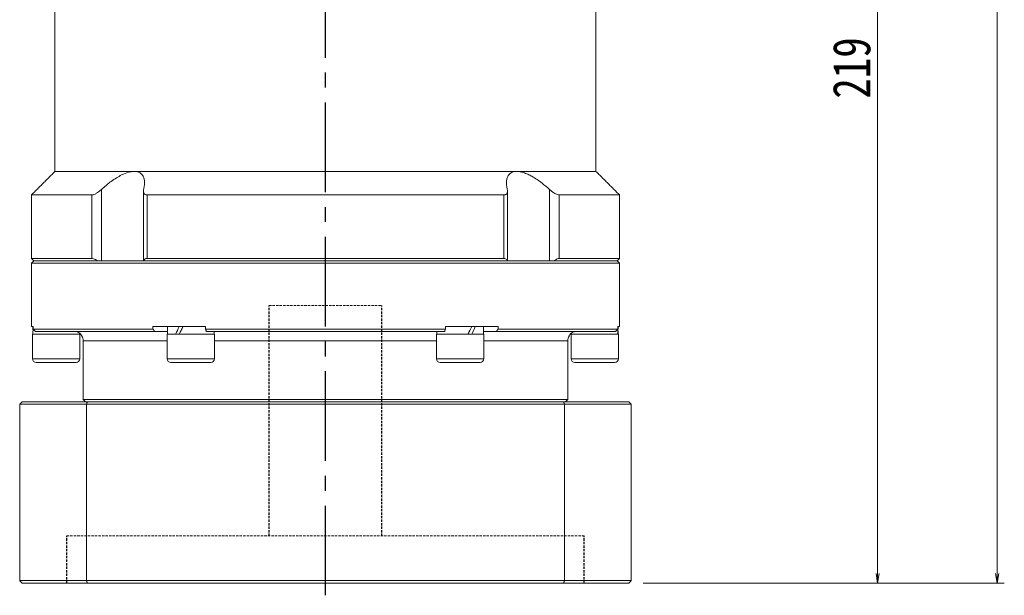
# Model space of a CAD drawing. Header units: millimetres. Extents: x -5 to 906, y 0 to 630.
# Tile 5 of 7: x 469 to 678, y 260 to 383. Entities that reach past the tile are written whole.
import ezdxf

# ---------------------------------------------------------------- set-up
doc = ezdxf.new("R2010")
doc.units = ezdxf.units.MM
doc.linetypes.add('CENTER2', pattern=[28.575, 19.05, -3.175, 3.175, -3.175])
doc.linetypes.add('DASHED', pattern=[0.75, 0.5, -0.25])
doc.layers.add('3中心线层', color=1, linetype='CENTER2')
doc.styles.add('宋体', font='SimSun.ttf', dxfattribs={"width": 0.8})
doc.dimstyles.new('A水平标注$0', dxfattribs={"dimtxt": 3.5, "dimasz": 2, "dimexe": 1.5, "dimexo": 3, "dimgap": 1.1, "dimtad": 1, "dimtoh": 1, "dimdec": 4, "dimdsep": 46, "dimtxsty": '宋体', "dimblk": 'OPEN', "dimcen": 3, "dimclrd": 3, "dimclre": 3, "dimclrt": 6, "dimadec": 0, "dimazin": 0, "dimtm": 1e-09, "dimtfac": 1, "dimtdec": 4, "dimtix": 1, "dimtmove": 0, "dimatfit": 3, "dimldrblk": 'OPEN', "dimfxl": 0, "dimlwd": 13, "dimlwe": 13, "dimarcsym": 0})

# ---------------------------------------------------------------- blocks, each defined once
blk = doc.blocks.new('_Open')
at = {"color": 0, "linetype": 'ByBlock', "lineweight": -2}
for p, q in [((-1, 0.17), (0, 0)), ((-1, -0.17), (0, 0)), ((0, 0), (-1, 0))]:
    blk.add_line(p, q, dxfattribs=at)
blk = doc.blocks.new('*D30')
at = {"color": 3, "lineweight": 13, "transparency": 16777216}
for p, q in [((605.57, 550.85), (677.86, 550.85)), ((676.36, 264.85), (676.36, 548.85)), ((601.07, 262.85), (677.86, 262.85))]:
    blk.add_line(p, q, dxfattribs=at)
at = {"layer": 'Defpoints', "color": 0, "transparency": 16777216}
for p in [(602.57, 550.85), (676.36, 550.85), (598.07, 262.85)]:
    blk.add_point(p, dxfattribs=at)
at = {"color": 3, "lineweight": 13, "transparency": 16777216, "xscale": 2, "yscale": 2, "zscale": 2}
for p, rotation in [((676.36, 550.85), 90), ((676.36, 262.85), 270)]:
    blk.add_blockref('_Open', p, dxfattribs=dict(at, rotation=rotation))
at = {"color": 6, "transparency": 16777216, "insert": (670.86, 406.85), "char_height": 8, "attachment_point": 5, "rotation": 90, "style": '宋体', "bg_fill": 3, "box_fill_scale": 1.1, "bg_fill_color": 256, "bg_fill_true_color": 13158600, "bg_fill_transparency": 0}
blk.add_mtext('288', dxfattribs=at)
blk = doc.blocks.new('*D31')
at = {"color": 3, "lineweight": 13, "transparency": 16777216}
for p, q in [((619.57, 481.85), (652.44, 481.85)), ((650.94, 479.85), (650.94, 264.85)), ((601.07, 262.85), (652.44, 262.85))]:
    blk.add_line(p, q, dxfattribs=at)
at = {"layer": 'Defpoints', "color": 0, "transparency": 16777216}
for p in [(616.57, 481.85), (598.07, 262.85), (650.94, 262.85)]:
    blk.add_point(p, dxfattribs=at)
at = {"color": 3, "lineweight": 13, "transparency": 16777216, "xscale": 2, "yscale": 2, "zscale": 2}
for p, rotation in [((650.94, 481.85), 90), ((650.94, 262.85), 270)]:
    blk.add_blockref('_Open', p, dxfattribs=dict(at, rotation=rotation))
at = {"color": 6, "transparency": 16777216, "insert": (645.44, 372.35), "char_height": 8, "attachment_point": 5, "rotation": 90, "style": '宋体', "bg_fill": 3, "box_fill_scale": 1.1, "bg_fill_color": 256, "bg_fill_true_color": 13158600, "bg_fill_transparency": 0}
blk.add_mtext('219', dxfattribs=at)

msp = doc.modelspace()

# ---------------------------------------------------------------- linework, layer by layer
at = {"color": 7, "linetype": 'Continuous', "lineweight": 15}
for p, q in [((492.91025, 350.35462), (476.06889, 350.35462)), ((574.22753, 350.35462), (492.91025, 350.35462)), ((591.06889, 350.35462), (574.22753, 350.35462)), ((483.88488, 345.35462), (471.06889, 345.35462)), ((483.88488, 345.35462), (483.88488, 331.85462)), ((485.92365, 331.35462), (485.92365, 346.50199)), ((571.48656, 345.35462), (495.65122, 345.35462)), ((495.65122, 331.85462), (495.65122, 345.35462)), ((571.48656, 345.35462), (571.48656, 331.85462)), ((581.21413, 346.50199), (581.21413, 331.35462)), ((596.06889, 345.35462), (583.25289, 345.35462)), ((583.25289, 331.85462), (583.25289, 345.35462)), ((483.88488, 331.85462), (471.06889, 331.85462)), ((471.06889, 330.85462), (533.56889, 330.85462)), ((533.56889, 331.35462), (471.56889, 331.35462)), ((471.56889, 331.35462), (485.10626, 331.35462)), ((494.89883, 331.35462), (572.23895, 331.35462)), ((571.48656, 331.85462), (495.65122, 331.85462)), ((595.56889, 331.35462), (533.56889, 331.35462)), ((533.56889, 330.85462), (596.06889, 330.85462)), ((582.03152, 331.35462), (595.56889, 331.35462)), ((596.06889, 331.85462), (583.25289, 331.85462)), ((471.06889, 317.35462), (471.40277, 317.35462)), ((471.40277, 316.85462), (471.40277, 317.35462)), ((496.8985, 316.85462), (471.40277, 316.85462)), ((471.89644, 316.35462), (497.22072, 316.35462)), ((496.8985, 317.35462), (496.8985, 316.85462)), ((496.8985, 317.35462), (508.07316, 317.35462)), ((497.22072, 316.35462), (500.00389, 316.35462)), ((508.07316, 316.85462), (508.07316, 317.35462)), ((559.06462, 316.85462), (508.07316, 316.85462)), ((508.24461, 316.35462), (558.89317, 316.35462)), ((510.25564, 316.35462), (510.44389, 316.35462)), ((556.69389, 316.35462), (556.88213, 316.35462)), ((559.06462, 317.35462), (559.06462, 316.85462)), ((559.06462, 317.35462), (570.23927, 317.35462)), ((567.13389, 316.35462), (569.91706, 316.35462)), ((569.91706, 316.35462), (595.24134, 316.35462)), ((570.23927, 316.85462), (570.23927, 317.35462)), ((595.735, 316.85462), (570.23927, 316.85462)), ((595.735, 317.35462), (595.735, 316.85462)), ((595.735, 317.35462), (596.06889, 317.35462)), ((476.31889, 315.75462), (471.31889, 315.75462)), ((481.31889, 315.75462), (476.31889, 315.75462)), ((482.06889, 314.35462), (499.94389, 314.35462)), ((509.27401, 315.75462), (499.94389, 315.75462)), ((509.94389, 315.75462), (509.27401, 315.75462)), ((509.94389, 314.35462), (557.19389, 314.35462)), ((567.19389, 315.75462), (557.19389, 315.75462)), ((567.19389, 314.35462), (585.06889, 314.35462)), ((595.81889, 315.75462), (585.81889, 315.75462)), ((476.31889, 310.50462), (471.31889, 310.50462)), ((472.06889, 309.75462), (476.31889, 309.75462)), ((481.31889, 310.50462), (476.31889, 310.50462)), ((476.31889, 309.75462), (480.56889, 309.75462)), ((509.27401, 310.50462), (499.94389, 310.50462)), ((500.69389, 309.75462), (508.6245, 309.75462)), ((508.6245, 309.75462), (509.19389, 309.75462)), ((509.94389, 310.50462), (509.27401, 310.50462)), ((567.19389, 310.50462), (557.19389, 310.50462)), ((557.94389, 309.75462), (566.44389, 309.75462)), ((595.81889, 310.50462), (585.81889, 310.50462)), ((586.56889, 309.75462), (595.06889, 309.75462)), ((585.06889, 301.85462), (482.06889, 301.85462)), ((468.56889, 300.85462), (482.76288, 300.85462)), ((468.56889, 300.85462), (468.56889, 263.35462)), ((482.9354, 301.35462), (469.06889, 301.35462)), ((482.76288, 300.85462), (584.37489, 300.85462)), ((482.76288, 263.35462), (482.76288, 300.85462)), ((584.20237, 301.35462), (482.9354, 301.35462)), ((584.37489, 300.85462), (584.37489, 263.35462)), ((482.76288, 263.35462), (468.56889, 263.35462)), ((469.06889, 262.85462), (482.9354, 262.85462)), ((584.37489, 263.35462), (482.76288, 263.35462)), ((482.9354, 262.85462), (584.20237, 262.85462))]:
    msp.add_line(p, q, dxfattribs=at)
at = {"color": 6, "linetype": 'DASHED', "lineweight": 15}
for p, q in [((521.56889, 321.85462), (545.56889, 321.85462)), ((478.56889, 272.85462), (588.56889, 272.85462))]:
    msp.add_line(p, q, dxfattribs=at)
at = {"color": 7, "linetype": 'Continuous', "lineweight": 15}
for centre, radius, start, end in [((480.06889, 314.35462), 2, 0, 30.1681269), ((587.06889, 314.35462), 2, 149.8150812, 180), ((472.06889, 310.50462), 0.75, 180, 270), ((480.56889, 310.50462), 0.75, 270, 0), ((500.69389, 310.50462), 0.75, 180, 270), ((509.19389, 310.50462), 0.75, 270, 0), ((557.94389, 310.50462), 0.75, 180, 270), ((566.44389, 310.50462), 0.75, 270, 0), ((586.56889, 310.50462), 0.75, 180, 270), ((595.06889, 310.50462), 0.75, 270, 0)]:
    msp.add_arc(centre, radius, start, end, dxfattribs=at)
at = {"color": 7, "linetype": 'Continuous', "lineweight": 15, "extrusion": (0, 0, -1)}
for centre, major_axis, ratio, start_param, end_param in [((476.31889, 317.35462), (0, 8.55633), 0.577350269, 4.618754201, 4.71238898), ((476.31889, 315.75462), (0, 8.55633), 0.577350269, 4.71238898, 4.837645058), ((504.94389, 317.35462), (4.54557, 8.49348), 0.227735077, 4.403003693, 4.591107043), ((504.94389, 315.75462), (4.54557, 8.49348), 0.227735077, 4.591107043, 4.779210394), ((504.94389, 317.35462), (3.07332, 5.74255), 0.227735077, 4.452374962, 4.591107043), ((562.19389, 317.35462), (4.54557, 8.49348), 0.227735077, 1.44951439, 1.63761774), ((562.19389, 315.75462), (3.07332, 5.74255), 0.227735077, 1.310782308, 1.44951439), ((562.19389, 315.75462), (4.54557, 8.49348), 0.227735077, 1.261411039, 1.44951439), ((590.81889, 317.35462), (0, 8.55633), 0.577350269, 1.570796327, 1.758899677), ((590.81889, 315.75462), (0, 8.55633), 0.577350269, 1.477161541, 1.570796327)]:
    msp.add_ellipse(centre, major_axis=major_axis, ratio=ratio, start_param=start_param, end_param=end_param, dxfattribs=at)
at = {"color": 7, "linetype": 'Continuous', "lineweight": 15}
for points in [[(476.06889, 350.35462), (476.06889, 386.35462)], [(591.06889, 386.35462), (591.06889, 350.35462)], [(471.06889, 345.35462), (476.06889, 350.35462)], [(591.06889, 350.35462), (596.06889, 345.35462)], [(471.06889, 331.85462), (471.06889, 345.35462)], [(494.86458, 331.35462), (494.86458, 346.12452)], [(572.27319, 346.12483), (572.27319, 331.35462)], [(596.06889, 345.35462), (596.06889, 331.85462)], [(471.56889, 331.35462), (471.06889, 331.85462)], [(471.06889, 330.85462), (471.56889, 331.35462)], [(471.06889, 317.35462), (471.06889, 330.85462)], [(596.06889, 331.85462), (595.56889, 331.35462)], [(595.56889, 331.35462), (596.06889, 330.85462)], [(596.06889, 330.85462), (596.06889, 317.35462)], [(471.40277, 316.85462), (471.89644, 316.35462)], [(497.22072, 316.35462), (496.8985, 316.85462)], [(500.00389, 315.75462), (500.00389, 317.35462)], [(508.07316, 316.85462), (508.24461, 316.35462)], [(509.88389, 316.35462), (509.88389, 315.75462)], [(557.25389, 315.75462), (557.25389, 316.35462)], [(558.89317, 316.35462), (559.06462, 316.85462)], [(567.13389, 317.35462), (567.13389, 315.75462)], [(570.23927, 316.85462), (569.91706, 316.35462)], [(595.24134, 316.35462), (595.735, 316.85462)], [(471.31889, 310.50462), (471.31889, 315.75462)], [(481.25889, 315.97968), (481.25889, 315.75462)], [(481.31889, 315.75462), (481.31889, 310.50462)], [(482.06889, 301.85462), (482.06889, 314.35462)], [(499.94389, 310.50462), (499.94389, 315.75462)], [(509.94389, 315.75462), (509.94389, 310.50462)], [(557.19389, 310.50462), (557.19389, 315.75462)], [(567.19389, 315.75462), (567.19389, 310.50462)], [(585.06889, 314.35462), (585.06889, 301.85462)], [(585.81889, 310.50462), (585.81889, 315.75462)], [(585.87889, 315.75462), (585.87889, 315.94702)], [(595.81889, 315.75462), (595.81889, 310.50462)], [(482.56889, 301.35462), (482.06889, 301.85462)], [(585.06889, 301.85462), (584.56889, 301.35462)], [(468.56889, 300.85462), (469.06889, 301.35462)], [(482.9354, 301.35462), (482.76288, 300.85462)], [(584.37489, 300.85462), (584.20237, 301.35462)], [(469.06889, 262.85462), (468.56889, 263.35462)], [(482.76288, 263.35462), (482.9354, 262.85462)], [(584.20237, 262.85462), (584.37489, 263.35462)]]:
    msp.add_open_spline(points, degree=1, dxfattribs=at)
for points, knots in [([(492.91025, 350.35462), (492.50872, 350.31626), (491.67758, 350.23685), (490.34534, 349.68283), (489.12012, 348.99463), (487.63204, 347.99285), (486.61262, 347.10323), (485.92365, 346.50199)], [0, 0, 0, 0, 1.493533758, 3.091577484, 4.322036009, 5.554470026, 8.123989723, 8.123989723, 8.123989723, 8.123989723]), ([(494.91561, 346.50199), (494.96709, 346.73525), (495.07046, 347.20362), (495.1253, 347.92314), (495.0695, 348.65137), (494.85769, 349.2878), (494.51337, 349.77815), (494.09496, 350.10042), (493.58638, 350.29613), (493.18051, 350.35209), (492.94234, 350.35432), (492.91025, 350.35462)], [0, 0, 0, 0, 0.626246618, 1.257495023, 2.032414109, 2.823629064, 3.42820033, 4.048095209, 4.555440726, 5.077036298, 5.158257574, 5.158257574, 5.158257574, 5.158257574]), ([(574.22753, 350.35462), (574.04672, 350.34546), (573.68051, 350.32691), (573.21158, 350.17659), (572.81014, 349.93736), (572.43961, 349.55451), (572.15646, 348.99753), (572.0173, 348.25151), (572.0292, 347.41381), (572.15751, 346.8075), (572.22217, 346.50199)], [0, 0, 0, 0, 0.468845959, 0.949596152, 1.451964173, 1.965089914, 2.734777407, 3.526210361, 4.335728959, 5.157885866, 5.157885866, 5.157885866, 5.157885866]), ([(581.21413, 346.50199), (580.68743, 346.96696), (579.83583, 347.71874), (578.5461, 348.65074), (577.51743, 349.29042), (576.55056, 349.77946), (575.4825, 350.19731), (574.70227, 350.35021), (574.25999, 350.35432), (574.22753, 350.35462)], [0, 0, 0, 0, 1.980910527, 3.202878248, 4.450542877, 5.416537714, 6.381330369, 7.998144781, 8.126222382, 8.126222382, 8.126222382, 8.126222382]), ([(485.92365, 346.50199), (485.665, 346.28048), (485.23819, 345.91495), (484.6114, 345.55158), (484.17547, 345.37995), (483.97071, 345.3621), (483.88488, 345.35462)], [0, 0, 0, 0, 0.923658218, 1.524159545, 2.020218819, 2.378137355, 2.378137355, 2.378137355, 2.378137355]), ([(495.65122, 345.35462), (495.58297, 345.35793), (495.44412, 345.36466), (495.27141, 345.41791), (495.12793, 345.49921), (495.00455, 345.61874), (494.91176, 345.78353), (494.86306, 345.99716), (494.8607, 346.23797), (494.8972, 346.41347), (494.91561, 346.50199)], [0, 0, 0, 0, 0.165195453, 0.336098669, 0.501143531, 0.67031152, 0.899665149, 1.135559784, 1.381616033, 1.632058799, 1.632058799, 1.632058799, 1.632058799]), ([(572.22217, 346.50199), (572.24393, 346.39179), (572.28807, 346.16822), (572.26212, 345.90104), (572.18322, 345.69535), (572.07853, 345.55697), (571.94076, 345.45365), (571.79398, 345.39298), (571.64016, 345.36013), (571.53807, 345.35647), (571.48656, 345.35462)], [0, 0, 0, 0, 0.312581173, 0.634124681, 0.837734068, 1.046108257, 1.214079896, 1.386575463, 1.508153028, 1.631948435, 1.631948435, 1.631948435, 1.631948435]), ([(583.25289, 345.35462), (583.13222, 345.3686), (582.89141, 345.39651), (582.38521, 345.62403), (581.80164, 345.99148), (581.41424, 346.32811), (581.21413, 346.50199)], [0, 0, 0, 0, 0.48914015, 0.976123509, 1.653805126, 2.377879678, 2.377879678, 2.377879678, 2.377879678]), ([(483.88488, 331.85462), (484.00543, 331.84046), (484.24598, 331.81219), (484.68459, 331.61848), (484.96937, 331.44028), (485.10626, 331.35462)], [0, 0, 0, 0, 0.457440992, 0.912864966, 1.334419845, 1.334419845, 1.334419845, 1.334419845]), ([(494.89883, 331.35462), (494.94719, 331.4654), (495.03611, 331.66907), (495.32243, 331.8304), (495.55554, 331.84757), (495.65122, 331.85462)], [0, 0, 0, 0, 0.4023771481, 0.7397651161, 0.974629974, 0.974629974, 0.974629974, 0.974629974]), ([(571.48656, 331.85462), (571.62039, 331.84046), (571.88745, 331.81219), (572.13273, 331.61848), (572.20447, 331.44028), (572.23895, 331.35462)], [0, 0, 0, 0, 0.33430891, 0.6671437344, 0.9752262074, 0.9752262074, 0.9752262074, 0.9752262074]), ([(582.03152, 331.35462), (582.21149, 331.4654), (582.54237, 331.66907), (582.9705, 331.8304), (583.17072, 331.84757), (583.25289, 331.85462)], [0, 0, 0, 0, 0.551089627, 1.013171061, 1.334838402, 1.334838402, 1.334838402, 1.334838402]), ([(481.79865, 315.36144), (481.79596, 315.36927), (481.78717, 315.3948), (481.41604, 315.95448), (480.80877, 316.30782), (480.34391, 316.34417), (480.21026, 316.35462)], [0, 0, 0, 0, 0.326549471, 1.065534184, 1.708406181, 1.967821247, 1.967821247, 1.967821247, 1.967821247]), ([(509.88389, 316.21349), (509.91975, 316.23425), (510.08444, 316.32958), (510.1805, 316.34363), (510.25564, 316.35462)], [0, 0, 0, 0, 0.0872534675, 0.4007646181, 0.4007646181, 0.4007646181, 0.4007646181]), ([(556.88213, 316.35462), (556.96813, 316.34287), (557.05729, 316.33069), (557.24714, 316.22178), (557.25389, 316.21791)], [0, 0, 0, 0, 0.3845346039, 0.3986983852, 0.3986983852, 0.3986983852, 0.3986983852]), ([(586.92751, 316.35462), (586.74347, 316.33563), (586.19919, 316.27949), (585.70965, 315.89079), (585.42639, 315.53139), (585.3099, 315.30659), (585.33315, 315.35023), (585.33913, 315.36145)], [0, 0, 0, 0, 0.371254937, 1.097915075, 1.483628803, 1.880459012, 2.017902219, 2.017902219, 2.017902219, 2.017902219])]:
    msp.add_open_spline(points, degree=3, knots=knots, dxfattribs=at)
at = {"layer": '3中心线层'}
msp.add_line((533.56889, 260.23793), (533.56889, 395.85462), dxfattribs=at)
at = {"layer": '3中心线层', "color": 6, "linetype": 'DASHED'}
for p, q in [((521.56889, 272.85462), (521.56889, 321.85462)), ((545.56889, 272.85462), (545.56889, 321.85462)), ((478.56889, 262.85462), (478.56889, 272.85462)), ((588.56889, 262.85462), (588.56889, 272.85462))]:
    msp.add_line(p, q, dxfattribs=at)

# ---------------------------------------------------------------- dimensions: what is measured, and where the dimension line sits
dim = msp.add_linear_dim(base=(676.36056, 550.85462), p1=(598.06889, 262.85462), p2=(602.56889, 550.85462), angle=90, dimstyle='A水平标注$0', override={"dimtxt": 8, "dimgap": 1.5})
dim.commit()
dim.dimension.update_dxf_attribs({"geometry": '*D30', "text_midpoint": (670.86056, 406.85462)})

# ---------------------------------------------------------------- next in the draw order: dimensions: what is measured, and where the dimension line sits
dim = msp.add_linear_dim(base=(650.94488, 262.85462), p1=(616.56889, 481.85462), p2=(598.06889, 262.85462), angle=90, dimstyle='A水平标注$0', override={"dimtxt": 8, "dimgap": 1.5})
dim.commit()
dim.dimension.update_dxf_attribs({"geometry": '*D31', "text_midpoint": (645.44488, 372.35462)})

# ---------------------------------------------------------------- next in the draw order: linework, layer by layer
at = {"color": 7, "linetype": 'Continuous', "lineweight": 15}
for p, q in [((598.06889, 301.35462), (584.20237, 301.35462)), ((584.37489, 300.85462), (598.56889, 300.85462)), ((598.56889, 263.35462), (598.56889, 300.85462)), ((584.20237, 262.85462), (598.06889, 262.85462)), ((598.56889, 263.35462), (584.37489, 263.35462))]:
    msp.add_line(p, q, dxfattribs=at)
for points in [[(598.06889, 301.35462), (598.56889, 300.85462)], [(598.56889, 263.35462), (598.06889, 262.85462)]]:
    msp.add_open_spline(points, degree=1, dxfattribs=at)

doc.saveas('drawing.dxf')
